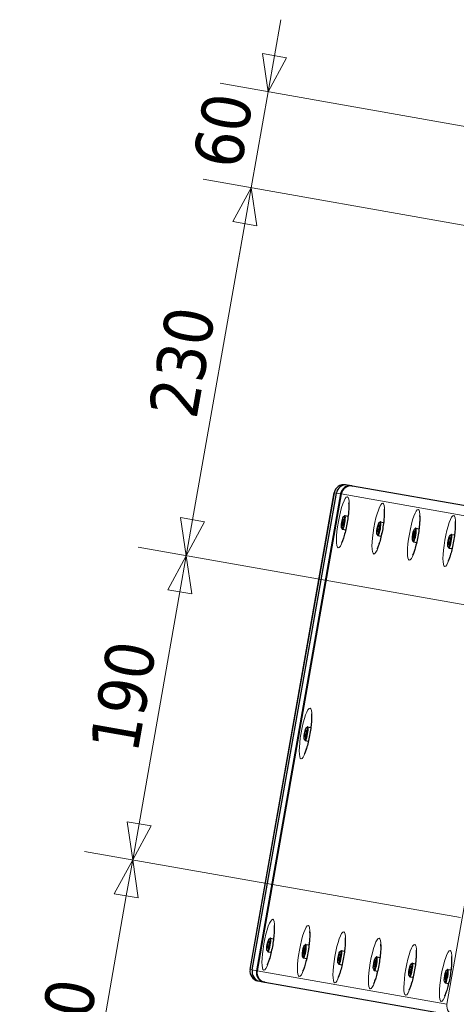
# Model space of a CAD drawing. Header units: millimetres. Extents: x 90 to 4365, y 90 to 3088.
# Tile 28 of 40: x 2184 to 2452, y 753 to 1359. Entities that reach past the tile are written whole.
import ezdxf

# ---------------------------------------------------------------- set-up
doc = ezdxf.new("R2010")
doc.units = ezdxf.units.MM
doc.header["$LTSCALE"] = 15
doc.layers.add('Quota (ISO)', color=7, linetype='Continuous', lineweight=15, true_color=0x008000)
doc.layers.add('Visibile sottile (ISO)', color=9, linetype='Continuous', lineweight=18, true_color=0x808080)
doc.layers.add('Visibile (ISO)', color=7, linetype='Continuous', lineweight=25)
doc.styles.add('Testo nota (ISO)', font='tahoma.ttf')
doc.dimstyles.new('Default (ISO)', dxfattribs={"dimscale": 15, "dimtxt": 2, "dimasz": 1.5, "dimexe": 2, "dimexo": 0.5, "dimgap": 0.5, "dimtad": 1, "dimtoh": 1, "dimrnd": 1e-08, "dimtxsty": 'Testo nota (ISO)', "dimblk": 'Filled-1', "dimcen": 0.09, "dimdle": 10, "dimclrd": 256, "dimclre": 256, "dimclrt": 256, "dimazin": 2, "dimtfac": 0.75, "dimtmove": 0, "dimatfit": 3, "dimfxl": 0, "dimtolj": 1, "dimtzin": 0, "dimlwd": -1, "dimlwe": -1, "dimarcsym": 0})

# ---------------------------------------------------------------- blocks, each defined once
blk = doc.blocks.new('Filled-1')
at = {"color": 0}
for p, q in [((0, 0), (-1, 0.333)), ((-1, 0.333), (-1, -0.333)), ((-1, 0), (0, 0)), ((-1, -0.333), (0, 0))]:
    blk.add_line(p, q, dxfattribs=at)
at = {"color": 0, "flags": 128}
blk.add_lwpolyline([(-1, -0.333), (0, 0), (-1, 0.333), (-1, -0.333)], dxfattribs=at)
at = {"color": 0}
blk.add_solid([(-1, -0.333), (0, 0), (-1, 0.333), (-1, -0.333)], dxfattribs=at)
blk = doc.blocks.new('*D9')
at = {"layer": 'Defpoints', "color": 0, "transparency": 16777216}
for p in [(2952.55, 1145.46), (2286.4, 1029.37), (2499.61, 991.78)]:
    blk.add_point(p, dxfattribs=at)
at = {"layer": 'Quota (ISO)', "transparency": 16777216}
for p, q in [((2945.16, 1146.76), (2296.79, 1261.09)), ((2322.43, 1233.72), (2290.31, 1051.53)), ((2492.22, 993.08), (2256.85, 1034.58))]:
    blk.add_line(p, q, dxfattribs=at)
at = {"layer": 'Quota (ISO)', "transparency": 16777216, "xscale": 22.5, "yscale": 22.5, "zscale": 22.5}
for p, rotation in [((2326.34, 1255.88), 79.99999999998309), ((2286.4, 1029.37), 259.9999999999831)]:
    blk.add_blockref('Filled-1', p, dxfattribs=dict(at, rotation=rotation))
at = {"layer": 'Quota (ISO)', "transparency": 16777216, "insert": (2278.06, 1115.27), "char_height": 30, "attachment_point": 4, "rotation": 80, "style": 'Testo nota (ISO)'}
blk.add_mtext('\\A1;230', dxfattribs=at)
blk = doc.blocks.new('*D10')
at = {"layer": 'Defpoints', "color": 0, "transparency": 16777216}
for p in [(2326.34, 1255.88), (2962.74, 1204.59), (2975.69, 1141.38)]:
    blk.add_point(p, dxfattribs=at)
at = {"layer": 'Quota (ISO)', "transparency": 16777216}
for p, q in [((2340.66, 1337.13), (2344.57, 1359.29)), ((2955.35, 1205.89), (2307.21, 1320.18)), ((2336.76, 1314.97), (2326.34, 1255.88)), ((2968.31, 1142.68), (2296.79, 1261.09)), ((2322.43, 1233.72), (2318.52, 1211.56))]:
    blk.add_line(p, q, dxfattribs=at)
at = {"layer": 'Quota (ISO)', "transparency": 16777216, "xscale": 22.5, "yscale": 22.5, "zscale": 22.5}
for p, rotation in [((2336.76, 1314.97), 259.999999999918), ((2326.34, 1255.88), 79.99999999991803)]:
    blk.add_blockref('Filled-1', p, dxfattribs=dict(at, rotation=rotation))
at = {"layer": 'Quota (ISO)', "transparency": 16777216, "insert": (2305.17, 1268.92), "char_height": 30, "attachment_point": 4, "rotation": 80, "style": 'Testo nota (ISO)'}
blk.add_mtext('\\A1;60', dxfattribs=at)
blk = doc.blocks.new('*D33')
at = {"layer": 'Defpoints', "color": 0, "transparency": 16777216}
for p in [(2462.49, 805.39), (2213.47, 615.76), (2839.68, 505.34)]:
    blk.add_point(p, dxfattribs=at)
at = {"layer": 'Quota (ISO)', "transparency": 16777216}
for p, q in [((2455.11, 806.7), (2223.86, 847.47)), ((2249.5, 820.1), (2217.37, 637.91)), ((2832.29, 506.64), (2183.92, 620.96))]:
    blk.add_line(p, q, dxfattribs=at)
at = {"layer": 'Quota (ISO)', "transparency": 16777216, "xscale": 22.5, "yscale": 22.5, "zscale": 22.5}
for p, rotation in [((2253.41, 842.26), 79.99999999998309), ((2213.47, 615.76), 259.9999999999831)]:
    blk.add_blockref('Filled-1', p, dxfattribs=dict(at, rotation=rotation))
at = {"layer": 'Quota (ISO)', "transparency": 16777216, "insert": (2205.13, 701.65), "char_height": 30, "attachment_point": 4, "rotation": 80, "style": 'Testo nota (ISO)'}
blk.add_mtext('\\A1;230', dxfattribs=at)
blk = doc.blocks.new('*D35')
at = {"layer": 'Defpoints', "color": 0, "transparency": 16777216}
for p in [(2522.75, 987.7), (2253.41, 842.26), (2462.49, 805.39)]:
    blk.add_point(p, dxfattribs=at)
at = {"layer": 'Quota (ISO)', "transparency": 16777216}
for p, q in [((2515.37, 989), (2256.85, 1034.58)), ((2282.49, 1007.22), (2257.31, 864.42)), ((2455.11, 806.7), (2223.86, 847.47))]:
    blk.add_line(p, q, dxfattribs=at)
at = {"layer": 'Quota (ISO)', "transparency": 16777216, "xscale": 22.5, "yscale": 22.5, "zscale": 22.5}
for p, rotation in [((2286.4, 1029.37), 79.99999999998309), ((2253.41, 842.26), 259.9999999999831)]:
    blk.add_blockref('Filled-1', p, dxfattribs=dict(at, rotation=rotation))
at = {"layer": 'Quota (ISO)', "transparency": 16777216, "insert": (2241.81, 909.62), "char_height": 30, "attachment_point": 4, "rotation": 80, "style": 'Testo nota (ISO)'}
blk.add_mtext('\\A1;190', dxfattribs=at)
blk = doc.blocks.new('*D36')
at = {"layer": 'Defpoints', "color": 0, "transparency": 16777216}
for p in [(2530.03, 948.34), (2870.1, 461.9), (2432.48, 395.13)]:
    blk.add_point(p, dxfattribs=at)
at = {"layer": 'Quota (ISO)', "transparency": 16777216}
for p, q in [((2528.73, 940.95), (2427.27, 365.59)), ((2868.79, 454.51), (2840.27, 292.76)), ((2823.32, 326.22), (2454.64, 391.23))]:
    blk.add_line(p, q, dxfattribs=at)
at = {"layer": 'Quota (ISO)', "transparency": 16777216, "xscale": 22.5, "yscale": 22.5, "zscale": 22.5}
for p, rotation in [((2432.48, 395.13), 169.9999999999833), ((2845.48, 322.31), 349.9999999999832)]:
    blk.add_blockref('Filled-1', p, dxfattribs=dict(at, rotation=rotation))
at = {"layer": 'Quota (ISO)', "transparency": 16777216, "insert": (2583.11, 395.52), "char_height": 30, "attachment_point": 4, "rotation": 350, "style": 'Testo nota (ISO)'}
blk.add_mtext('\\A1;419,37', dxfattribs=at)

msp = doc.modelspace()

# ---------------------------------------------------------------- linework, layer by layer
at = {"layer": 'Visibile (ISO)'}
for p, q in [((2385.362, 1072.85), (2384.32, 1073.034)), ((2388.204, 1072.349), (2385.362, 1072.85)), ((2325.622, 774.694), (2377.369, 1068.167)), ((2326.935, 774.463), (2378.682, 1067.936)), ((2326.935, 774.463), (2378.682, 1067.936)), ((2381.343, 1067.466), (2329.596, 773.994)), ((2381.685, 1067.406), (2329.938, 773.933)), ((2388.204, 1072.349), (2388.546, 1072.289)), ((2505.336, 1051.696), (2388.546, 1072.289)), ((2382.213, 1049.311), (2382.686, 1051.525)), ((2382.912, 1049.188), (2382.213, 1049.311)), ((2382.242, 1047.749), (2382.213, 1049.311)), ((2382.744, 1048.4), (2382.242, 1047.749)), ((2382.686, 1051.525), (2383.187, 1052.176)), ((2383.201, 1051.434), (2382.686, 1051.525)), ((2383.216, 1050.613), (2382.744, 1048.4)), ((2383.187, 1052.176), (2383.216, 1050.613)), ((2383.242, 1053.617), (2383.798, 1054.019)), ((2383.938, 1054.062), (2385.927, 1053.711)), ((2404.507, 1047.677), (2405.008, 1048.328)), ((2405.008, 1048.328), (2405.037, 1046.766)), ((2405.063, 1049.77), (2405.619, 1050.172)), ((2405.758, 1050.215), (2407.748, 1049.864)), ((2381.961, 1046.347), (2382.345, 1045.779)), ((2382.462, 1045.691), (2384.451, 1045.34)), ((2403.781, 1042.499), (2404.166, 1041.932)), ((2404.034, 1045.463), (2404.507, 1047.677)), ((2404.733, 1045.34), (2404.034, 1045.463)), ((2404.063, 1043.901), (2404.034, 1045.463)), ((2404.564, 1044.552), (2404.063, 1043.901)), ((2405.022, 1047.586), (2404.507, 1047.677)), ((2405.037, 1046.766), (2404.564, 1044.552)), ((2425.855, 1041.616), (2426.327, 1043.83)), ((2426.327, 1043.83), (2426.829, 1044.481)), ((2426.842, 1043.739), (2426.327, 1043.83)), ((2426.858, 1042.918), (2426.385, 1040.704)), ((2426.829, 1044.481), (2426.858, 1042.918)), ((2426.884, 1045.922), (2427.44, 1046.324)), ((2427.579, 1046.367), (2429.569, 1046.016)), ((2448.705, 1042.075), (2449.26, 1042.476)), ((2449.4, 1042.519), (2451.39, 1042.169)), ((2404.282, 1041.844), (2406.272, 1041.493)), ((2425.602, 1038.652), (2425.987, 1038.084)), ((2426.553, 1041.493), (2425.855, 1041.616)), ((2425.884, 1040.053), (2425.855, 1041.616)), ((2426.385, 1040.704), (2425.884, 1040.053)), ((2426.103, 1037.996), (2428.093, 1037.645)), ((2447.676, 1037.768), (2448.148, 1039.982)), ((2448.374, 1037.645), (2447.676, 1037.768)), ((2447.705, 1036.206), (2447.676, 1037.768)), ((2448.206, 1036.857), (2447.705, 1036.206)), ((2448.148, 1039.982), (2448.65, 1040.633)), ((2448.663, 1039.891), (2448.148, 1039.982)), ((2448.678, 1039.071), (2448.206, 1036.857)), ((2448.65, 1040.633), (2448.678, 1039.071)), ((2447.423, 1034.804), (2447.808, 1034.237)), ((2447.924, 1034.148), (2449.914, 1033.798)), ((2359.292, 919.316), (2359.764, 921.53)), ((2359.764, 921.53), (2360.265, 922.181)), ((2360.279, 921.439), (2359.764, 921.53)), ((2360.265, 922.181), (2360.294, 920.619)), ((2360.321, 923.623), (2360.876, 924.025)), ((2361.016, 924.068), (2363.006, 923.717)), ((2359.039, 916.352), (2359.423, 915.785)), ((2359.99, 919.193), (2359.292, 919.316)), ((2359.321, 917.754), (2359.292, 919.316)), ((2359.822, 918.405), (2359.321, 917.754)), ((2359.54, 915.697), (2361.529, 915.346)), ((2360.294, 920.619), (2359.822, 918.405)), ((2337.399, 793.628), (2337.955, 794.03)), ((2338.094, 794.073), (2340.084, 793.722)), ((2336.37, 789.322), (2336.843, 791.536)), ((2337.069, 789.199), (2336.37, 789.322)), ((2336.399, 787.759), (2336.37, 789.322)), ((2336.9, 788.41), (2336.399, 787.759)), ((2336.843, 791.536), (2337.344, 792.187)), ((2337.358, 791.445), (2336.843, 791.536)), ((2337.373, 790.624), (2336.9, 788.41)), ((2337.344, 792.187), (2337.373, 790.624)), ((2358.663, 787.688), (2359.165, 788.339)), ((2359.165, 788.339), (2359.194, 786.777)), ((2359.22, 789.78), (2359.776, 790.182)), ((2359.915, 790.225), (2361.905, 789.874)), ((2336.117, 786.358), (2336.502, 785.79)), ((2336.618, 785.702), (2338.608, 785.351)), ((2357.938, 782.51), (2358.323, 781.943)), ((2358.191, 785.474), (2358.663, 787.688)), ((2358.889, 785.351), (2358.191, 785.474)), ((2358.22, 783.912), (2358.191, 785.474)), ((2358.721, 784.563), (2358.22, 783.912)), ((2358.439, 781.854), (2360.429, 781.504)), ((2359.178, 787.597), (2358.663, 787.688)), ((2359.194, 786.777), (2358.721, 784.563)), ((2380.012, 781.627), (2380.484, 783.84)), ((2380.484, 783.84), (2380.986, 784.491)), ((2380.999, 783.749), (2380.484, 783.84)), ((2381.014, 782.929), (2380.542, 780.715)), ((2380.986, 784.491), (2381.014, 782.929)), ((2381.041, 785.933), (2381.596, 786.335)), ((2381.736, 786.378), (2383.726, 786.027)), ((2402.862, 782.085), (2403.417, 782.487)), ((2403.557, 782.53), (2405.547, 782.179)), ((2379.759, 778.663), (2380.144, 778.095)), ((2380.71, 781.503), (2380.012, 781.627)), ((2380.041, 780.064), (2380.012, 781.627)), ((2380.542, 780.715), (2380.041, 780.064)), ((2380.26, 778.007), (2382.25, 777.656)), ((2401.833, 777.779), (2402.305, 779.993)), ((2402.531, 777.656), (2401.833, 777.779)), ((2401.862, 776.216), (2401.833, 777.779)), ((2402.363, 776.868), (2401.862, 776.216)), ((2402.305, 779.993), (2402.806, 780.644)), ((2402.82, 779.902), (2402.305, 779.993)), ((2402.835, 779.081), (2402.363, 776.868)), ((2402.806, 780.644), (2402.835, 779.081)), ((2423.654, 773.931), (2424.126, 776.145)), ((2424.126, 776.145), (2424.627, 776.796)), ((2424.641, 776.054), (2424.126, 776.145)), ((2424.627, 776.796), (2424.656, 775.234)), ((2424.683, 778.238), (2425.238, 778.639)), ((2425.378, 778.682), (2427.367, 778.332)), ((2401.58, 774.815), (2401.964, 774.247)), ((2402.081, 774.159), (2404.071, 773.808)), ((2423.401, 770.967), (2423.785, 770.4)), ((2424.352, 773.808), (2423.654, 773.931)), ((2423.683, 772.369), (2423.654, 773.931)), ((2424.184, 773.02), (2423.683, 772.369)), ((2423.902, 770.312), (2425.891, 769.961)), ((2424.656, 775.234), (2424.184, 773.02)), ((2445.475, 770.084), (2445.947, 772.297)), ((2446.173, 769.961), (2445.475, 770.084)), ((2445.504, 768.521), (2445.475, 770.084)), ((2445.947, 772.297), (2446.448, 772.949)), ((2446.462, 772.207), (2445.947, 772.297)), ((2446.477, 771.386), (2446.005, 769.172)), ((2446.448, 772.949), (2446.477, 771.386)), ((2446.504, 774.39), (2447.059, 774.792)), ((2447.199, 774.835), (2449.188, 774.484)), ((2330.489, 767.744), (2331.531, 767.56)), ((2331.531, 767.56), (2334.373, 767.059)), ((2334.715, 766.998), (2334.373, 767.059)), ((2334.715, 766.998), (2451.505, 746.405)), ((2445.222, 767.12), (2445.606, 766.552)), ((2446.005, 769.172), (2445.504, 768.521)), ((2445.723, 766.464), (2447.712, 766.113))]:
    msp.add_line(p, q, dxfattribs=at)
for centre, start, end in [((2383.278, 1067.125), 80, 170), ((2331.531, 773.652), 170, 260)]:
    msp.add_arc(centre, 6, start, end, dxfattribs=at)
for centre, major_axis, ratio, start_param, end_param in [((2384.32, 1066.941), (1.042, 5.909), 0.9541889, 0, 1.5707963), ((2384.32, 1066.941), (-1.042, -5.909), 0.9541889, 3.1415927, 4.712389), ((2387.162, 1066.44), (1.042, 5.909), 0.9848078, 0, 1.5707963), ((2387.504, 1066.38), (1.042, 5.909), 0.9848078, 0, 1.5707963), ((2383.2, 1049.877), (0.738, 4.185), 0.1736482, 2.9643389, 6.460439), ((2405.02, 1046.029), (0.738, 4.185), 0.1736482, 2.9643389, 6.460439), ((2426.841, 1042.182), (0.738, 4.185), 0.1736482, 2.9643389, 6.460439), ((2448.662, 1038.334), (0.738, 4.185), 0.1736482, 2.9643389, 6.460439), ((2360.278, 919.882), (0.738, 4.185), 0.1736482, 2.9643389, 6.460439), ((2337.356, 789.887), (0.738, 4.185), 0.1736482, 2.9643389, 6.460439), ((2359.177, 786.04), (0.738, 4.185), 0.1736482, 2.9643389, 6.460439), ((2380.998, 782.192), (0.738, 4.185), 0.1736482, 2.9643389, 6.460439), ((2402.819, 778.345), (0.738, 4.185), 0.1736482, 2.9643389, 6.460439), ((2424.64, 774.497), (0.738, 4.185), 0.1736482, 2.9643389, 6.460439), ((2332.573, 773.469), (1.042, 5.909), 0.9541889, 1.5707963, 3.1415927), ((2332.573, 773.469), (-1.042, -5.909), 0.9541889, 4.712389, 6.2831853), ((2335.415, 772.968), (-1.042, -5.909), 0.9848078, 4.712389, 6.2831853), ((2335.757, 772.907), (-1.042, -5.909), 0.9848078, 4.712389, 6.2831853), ((2446.461, 770.649), (0.738, 4.185), 0.1736482, 2.9643389, 6.460439)]:
    msp.add_ellipse(centre, major_axis=major_axis, ratio=ratio, start_param=start_param, end_param=end_param, dxfattribs=at)
for centre in [(2382.715, 1049.962), (2404.535, 1046.115), (2426.356, 1042.267), (2448.177, 1038.419), (2359.793, 919.968), (2336.871, 789.973), (2358.692, 786.125), (2380.513, 782.278), (2402.334, 778.43), (2424.155, 774.583), (2445.976, 770.735)]:
    msp.add_ellipse(centre, major_axis=(-0.651, -3.693), ratio=0.1736482, dxfattribs=at)
for points in [[(2386.223, 1061.908), (2386.223, 1061.908), (2386.237, 1061.849), (2386.278, 1061.579), (2386.309, 1061.298), (2386.358, 1060.454), (2386.369, 1059.822), (2386.333, 1058.203), (2386.274, 1057.166), (2386.065, 1054.8), (2385.907, 1053.453), (2385.499, 1050.634), (2385.246, 1049.16), (2384.676, 1046.285), (2384.358, 1044.885), (2383.706, 1042.355), (2383.372, 1041.219), (2382.764, 1039.4), (2382.483, 1038.684), (2382.092, 1037.819), (2381.951, 1037.575), (2381.927, 1037.538), (2381.926, 1037.537), (2381.926, 1037.537)], [(2408.044, 1058.06), (2408.044, 1058.06), (2408.058, 1058.001), (2408.099, 1057.731), (2408.13, 1057.451), (2408.179, 1056.606), (2408.19, 1055.975), (2408.154, 1054.356), (2408.095, 1053.318), (2407.886, 1050.952), (2407.728, 1049.605), (2407.32, 1046.787), (2407.067, 1045.313), (2406.497, 1042.438), (2406.179, 1041.037), (2405.527, 1038.508), (2405.193, 1037.371), (2404.584, 1035.552), (2404.304, 1034.836), (2403.913, 1033.971), (2403.772, 1033.728), (2403.748, 1033.691), (2403.747, 1033.689), (2403.747, 1033.689)], [(2429.865, 1054.213), (2429.865, 1054.213), (2429.879, 1054.153), (2429.92, 1053.883), (2429.951, 1053.603), (2430, 1052.758), (2430.01, 1052.127), (2429.975, 1050.508), (2429.916, 1049.47), (2429.707, 1047.105), (2429.549, 1045.758), (2429.141, 1042.939), (2428.888, 1041.465), (2428.318, 1038.59), (2428, 1037.19), (2427.348, 1034.66), (2427.014, 1033.523), (2426.405, 1031.705), (2426.125, 1030.988), (2425.734, 1030.123), (2425.593, 1029.88), (2425.569, 1029.843), (2425.568, 1029.842), (2425.568, 1029.842)], [(2451.686, 1050.365), (2451.686, 1050.365), (2451.7, 1050.306), (2451.741, 1050.036), (2451.772, 1049.756), (2451.821, 1048.911), (2451.831, 1048.28), (2451.796, 1046.66), (2451.737, 1045.623), (2451.528, 1043.257), (2451.37, 1041.91), (2450.962, 1039.091), (2450.709, 1037.617), (2450.139, 1034.743), (2449.821, 1033.342), (2449.169, 1030.812), (2448.835, 1029.676), (2448.226, 1027.857), (2447.946, 1027.141), (2447.555, 1026.276), (2447.413, 1026.032), (2447.39, 1025.995), (2447.389, 1025.994), (2447.389, 1025.994)], [(2363.302, 931.913), (2363.302, 931.913), (2363.315, 931.854), (2363.356, 931.584), (2363.387, 931.304), (2363.436, 930.459), (2363.447, 929.828), (2363.411, 928.209), (2363.352, 927.171), (2363.144, 924.805), (2362.986, 923.458), (2362.578, 920.64), (2362.325, 919.166), (2361.754, 916.291), (2361.436, 914.89), (2360.785, 912.361), (2360.451, 911.224), (2359.842, 909.405), (2359.562, 908.689), (2359.17, 907.824), (2359.029, 907.581), (2359.006, 907.544), (2359.005, 907.542), (2359.005, 907.542)], [(2340.38, 801.919), (2340.38, 801.919), (2340.394, 801.859), (2340.435, 801.589), (2340.466, 801.309), (2340.515, 800.464), (2340.526, 799.833), (2340.49, 798.214), (2340.431, 797.176), (2340.222, 794.811), (2340.064, 793.463), (2339.656, 790.645), (2339.403, 789.171), (2338.833, 786.296), (2338.515, 784.896), (2337.863, 782.366), (2337.529, 781.229), (2336.92, 779.411), (2336.64, 778.694), (2336.249, 777.829), (2336.108, 777.586), (2336.084, 777.549), (2336.083, 777.548), (2336.083, 777.548)], [(2362.201, 798.071), (2362.201, 798.071), (2362.215, 798.012), (2362.256, 797.742), (2362.287, 797.461), (2362.336, 796.617), (2362.346, 795.986), (2362.311, 794.366), (2362.252, 793.329), (2362.043, 790.963), (2361.885, 789.616), (2361.477, 786.797), (2361.224, 785.323), (2360.654, 782.449), (2360.336, 781.048), (2359.684, 778.518), (2359.35, 777.382), (2358.741, 775.563), (2358.461, 774.847), (2358.07, 773.982), (2357.929, 773.738), (2357.905, 773.701), (2357.904, 773.7), (2357.904, 773.7)], [(2384.022, 794.223), (2384.022, 794.223), (2384.036, 794.164), (2384.077, 793.894), (2384.108, 793.614), (2384.157, 792.769), (2384.167, 792.138), (2384.132, 790.519), (2384.073, 789.481), (2383.864, 787.116), (2383.706, 785.768), (2383.298, 782.95), (2383.045, 781.476), (2382.475, 778.601), (2382.157, 777.2), (2381.505, 774.671), (2381.171, 773.534), (2380.562, 771.716), (2380.282, 770.999), (2379.891, 770.134), (2379.749, 769.891), (2379.726, 769.854), (2379.725, 769.852), (2379.725, 769.852)], [(2405.843, 790.376), (2405.843, 790.376), (2405.857, 790.316), (2405.898, 790.047), (2405.928, 789.766), (2405.977, 788.922), (2405.988, 788.29), (2405.952, 786.671), (2405.893, 785.633), (2405.685, 783.268), (2405.527, 781.921), (2405.119, 779.102), (2404.866, 777.628), (2404.295, 774.753), (2403.978, 773.353), (2403.326, 770.823), (2402.992, 769.686), (2402.383, 767.868), (2402.103, 767.152), (2401.711, 766.287), (2401.57, 766.043), (2401.547, 766.006), (2401.546, 766.005), (2401.546, 766.005)], [(2427.664, 786.528), (2427.664, 786.528), (2427.677, 786.469), (2427.718, 786.199), (2427.749, 785.919), (2427.798, 785.074), (2427.809, 784.443), (2427.773, 782.824), (2427.714, 781.786), (2427.506, 779.42), (2427.348, 778.073), (2426.94, 775.255), (2426.687, 773.78), (2426.116, 770.906), (2425.798, 769.505), (2425.147, 766.976), (2424.813, 765.839), (2424.204, 764.02), (2423.924, 763.304), (2423.532, 762.439), (2423.391, 762.195), (2423.368, 762.158), (2423.367, 762.157), (2423.367, 762.157)], [(2449.485, 782.681), (2449.485, 782.681), (2449.498, 782.621), (2449.539, 782.351), (2449.57, 782.071), (2449.619, 781.226), (2449.63, 780.595), (2449.594, 778.976), (2449.535, 777.938), (2449.327, 775.573), (2449.168, 774.225), (2448.761, 771.407), (2448.508, 769.933), (2447.937, 767.058), (2447.619, 765.658), (2446.967, 763.128), (2446.634, 761.991), (2446.025, 760.173), (2445.745, 759.456), (2445.353, 758.591), (2445.212, 758.348), (2445.188, 758.311), (2445.187, 758.309), (2445.187, 758.309)]]:
    msp.add_open_spline(points, degree=3, knots=[3.5200169, 3.5200169, 3.5200169, 3.5200169, 3.6171387, 3.6171387, 3.7743809, 3.7743809, 3.9880947, 3.9880947, 4.2491809, 4.2491809, 4.5366928, 4.5366928, 4.8348061, 4.8348061, 5.133696, 5.133696, 5.4236061, 5.4236061, 5.6866569, 5.6866569, 5.8889288, 5.8889288, 5.904761, 5.904761, 5.904761, 5.904761], dxfattribs=at)
at = {"layer": 'Visibile sottile (ISO)'}
for p, q in [((2325.712, 774.678), (2377.459, 1068.151)), ((2377.369, 1068.167), (2377.459, 1068.151)), ((2377.459, 1068.151), (2378.682, 1067.936)), ((2378.682, 1067.936), (2381.343, 1067.466)), ((2381.685, 1067.406), (2498.475, 1046.813)), ((2498.475, 1046.813), (2446.728, 753.34)), ((2325.712, 774.678), (2325.622, 774.694)), ((2326.935, 774.463), (2325.712, 774.678)), ((2329.596, 773.994), (2326.935, 774.463)), ((2446.728, 753.34), (2329.938, 773.933))]:
    msp.add_line(p, q, dxfattribs=at)
for centre, major_axis, start_param, end_param in [((2383.278, 1067.125), (1.042, 5.909), 0, 1.5707963), ((2331.531, 773.652), (-1.042, -5.909), 4.712389, 6.2831853), ((2452.547, 752.314), (-1.042, -5.909), 4.712389, 6.2831853)]:
    msp.add_ellipse(centre, major_axis=major_axis, ratio=0.9848078, start_param=start_param, end_param=end_param, dxfattribs=at)
for centre in [(2382.666, 1049.971), (2404.487, 1046.123), (2426.308, 1042.276), (2448.129, 1038.428), (2359.745, 919.976), (2336.823, 789.982), (2358.644, 786.134), (2380.465, 782.286), (2402.286, 778.439), (2424.107, 774.591), (2445.927, 770.743)]:
    msp.add_ellipse(centre, major_axis=(2.761, 15.658), ratio=0.1736482, dxfattribs=at)

# ---------------------------------------------------------------- dimensions: what is measured, and where the dimension line sits
at = {"layer": 'Quota (ISO)'}
for base, p1, p2, angle, override, picture, middle in [((2326.338, 1255.88), (2962.739, 1204.591), (2975.692, 1141.382), 80, {"dimgap": 0.5, "dimtoh": 0, "dimdec": 2, "dimtol": 0, "dimlim": 0, "dimtp": 0, "dimtm": 0, "dimtdec": 2, "dimtofl": 1, "dimatfit": 1}, '*D10', (2331.547, 1285.425)), ((2286.399, 1029.375), (2952.549, 1145.462), (2499.61, 991.78), 80, {"dimgap": 0.5, "dimtoh": 0, "dimdec": 2, "dimtol": 0, "dimlim": 0, "dimtp": 0, "dimtm": 0, "dimtdec": 2, "dimtofl": 0, "dimatfit": 1}, '*D9', (2306.368, 1142.627)), ((2253.406, 842.261), (2522.753, 987.699), (2462.492, 805.393), 260, {"dimgap": 0.5, "dimtoh": 0, "dimdec": 2, "dimtol": 0, "dimlim": 0, "dimtp": 0, "dimtm": 0, "dimtdec": 2, "dimtofl": 0, "dimatfit": 1}, '*D35', (2269.902, 935.818)), ((2432.483, 395.132), (2870.096, 461.895), (2530.028, 948.338), 350, {"dimgap": 0.5, "dimtoh": 0, "dimdec": 2, "dimtol": 0, "dimlim": 0, "dimtp": 0, "dimtm": 0, "dimtdec": 2, "dimtofl": 0, "dimatfit": 1}, '*D36', (2638.983, 358.721)), ((2213.467, 615.755), (2462.492, 805.393), (2839.677, 505.337), 260, {"dimgap": 0.5, "dimtoh": 0, "dimdec": 2, "dimtol": 0, "dimlim": 0, "dimtp": 0, "dimtm": 0, "dimtdec": 2, "dimtofl": 0, "dimatfit": 1}, '*D33', (2233.436, 729.008))]:
    dim = msp.add_linear_dim(base=base, p1=p1, p2=p2, angle=angle, dimstyle='Default (ISO)', override=override, dxfattribs=at)
    dim.commit()
    dim.dimension.update_dxf_attribs({"geometry": picture, "text_midpoint": middle, "dimtype": 160})

doc.saveas('drawing.dxf')
